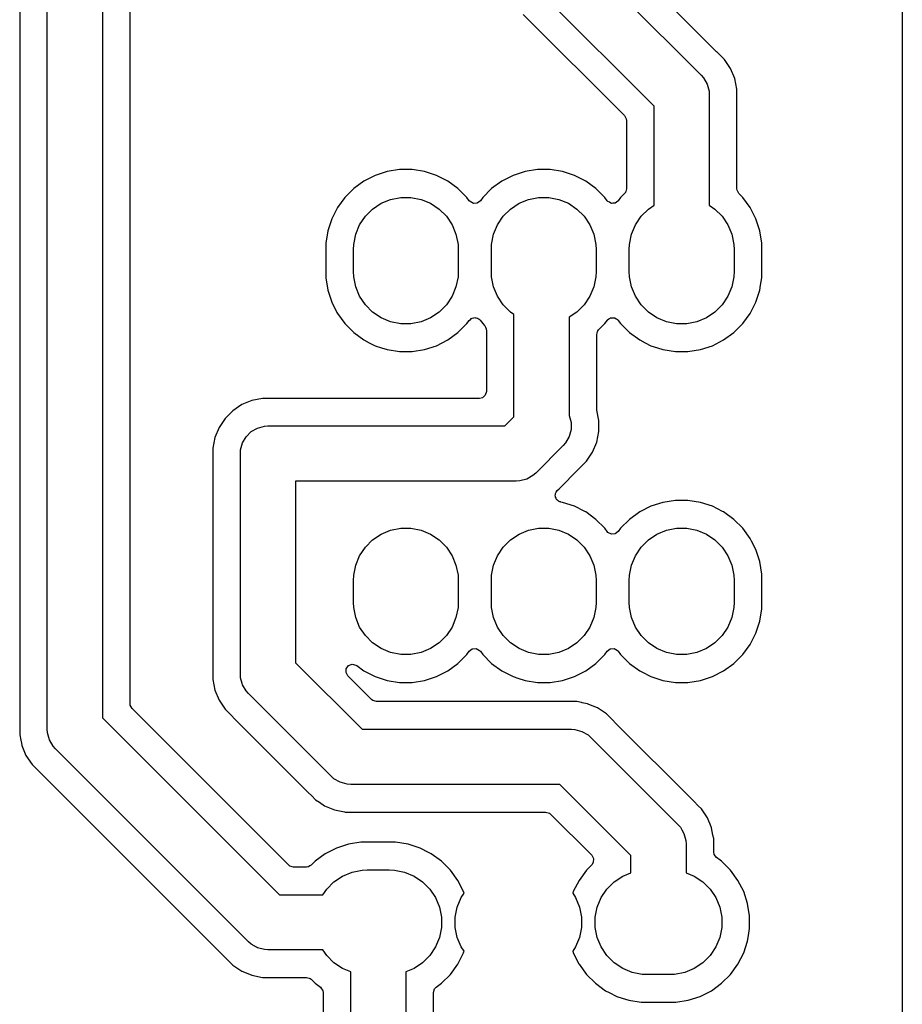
# Model space of a CAD drawing. Extents: x 76 to 132.5, y -132.9 to -75.9.
# Tile 5 of 8: x 116.5 to 132.5, y -116 to -98.1. Entities that reach past the tile are written whole.
import ezdxf

# ---------------------------------------------------------------- set-up
doc = ezdxf.new("R2010")
doc.units = 0
doc.layers.add('BLACK', color=7, linetype='CONTINUOUS')

msp = doc.modelspace()

# ---------------------------------------------------------------- linework, layer by layer
at = {"layer": 'BLACK', "linetype": 'CONTINUOUS'}
for p, q in [((132.5, -76.020244), (132.5, -132.772244)), ((118, -80), (118, -110.792893)), ((117, -111), (117, -80.207106)), ((116.4995, -80.465782), (116.4995, -111.098544)), ((118.5005, -110.098543), (118.5005, -81.681902)), ((129.134655, -98.713205), (126.788009, -96.366559)), ((126.360083, -96.646447), (128.853553, -99.139917)), ((128, -99.700576), (125.799424, -97.5)), ((125.628429, -98.036819), (127.463181, -99.871571)), ((129.134686, -98.713234), (129.134655, -98.713205)), ((129.277136, -98.855684), (129.134686, -98.713234)), ((129.277139, -98.855688), (129.277136, -98.855684)), ((129.386628, -99.019549), (129.277139, -98.855688)), ((129.386635, -99.019562), (129.386628, -99.019549)), ((129.462049, -99.20163), (129.386635, -99.019562)), ((128.853553, -99.139917), (128.896668, -99.18908)), ((128.896668, -99.18908), (128.896677, -99.189089)), ((128.896677, -99.189089), (128.96194, -99.302128)), ((129.462051, -99.201635), (129.462049, -99.20163)), ((129.462051, -99.201639), (129.462051, -99.201635)), ((129.462052, -99.20164), (129.462051, -99.201639)), ((129.5005, -99.394926), (129.462052, -99.20164)), ((128.96194, -99.302128), (128.995723, -99.428207)), ((128.995723, -99.428207), (128.995723, -99.428222)), ((128.995723, -99.428222), (129, -99.49347)), ((129.5005, -101.197822), (129.5005, -99.394926)), ((129, -99.49347), (129, -101.497035)), ((128, -101.497035), (128, -99.700576)), ((127.463181, -99.871571), (127.496666, -99.932894)), ((127.496666, -99.932894), (127.4995, -99.959252)), ((127.4995, -99.959252), (127.4995, -101.197822)), ((123.385838, -100.8495), (123.160339, -100.885215)), ((123.385843, -100.8495), (123.385838, -100.8495)), ((123.614157, -100.8495), (123.385843, -100.8495)), ((123.614162, -100.8495), (123.614157, -100.8495)), ((123.83966, -100.885215), (123.614162, -100.8495)), ((125.885838, -100.8495), (125.660339, -100.885215)), ((125.885843, -100.8495), (125.885838, -100.8495)), ((126.114157, -100.8495), (125.885843, -100.8495)), ((126.114162, -100.8495), (126.114157, -100.8495)), ((126.33966, -100.885215), (126.114162, -100.8495)), ((122.943196, -100.95577), (122.739771, -101.059421)), ((123.160339, -100.885215), (122.943196, -100.95577)), ((124.056803, -100.95577), (123.83966, -100.885215)), ((124.260228, -101.059421), (124.056803, -100.95577)), ((125.443196, -100.95577), (125.239771, -101.059421)), ((125.660339, -100.885215), (125.443196, -100.95577)), ((126.556803, -100.95577), (126.33966, -100.885215)), ((126.760228, -101.059421), (126.556803, -100.95577)), ((122.555061, -101.193622), (122.393622, -101.355061)), ((122.739771, -101.059421), (122.555061, -101.193622)), ((124.444937, -101.193621), (124.260228, -101.059421)), ((124.606379, -101.355063), (124.444937, -101.193621)), ((125.055061, -101.193622), (124.893623, -101.35506)), ((125.239771, -101.059421), (125.055061, -101.193622)), ((126.944937, -101.193621), (126.760228, -101.059421)), ((127.106379, -101.355063), (126.944937, -101.193621)), ((127.492004, -101.223348), (127.488139, -101.249673)), ((127.4995, -101.197822), (127.492004, -101.223348)), ((129.503334, -101.22418), (129.5005, -101.197822)), ((129.536819, -101.285503), (129.503334, -101.22418)), ((122.393622, -101.355061), (122.259421, -101.539771)), ((123.052173, -101.462175), (123.22423, -101.390907)), ((123.22423, -101.390907), (123.406884, -101.354575)), ((123.406884, -101.354575), (123.593116, -101.354575)), ((123.593116, -101.354575), (123.77577, -101.390907)), ((123.77577, -101.390907), (123.947827, -101.462175)), ((124.606383, -101.355069), (124.606379, -101.355063)), ((124.649683, -101.414664), (124.606383, -101.355069)), ((124.663579, -101.430701), (124.649683, -101.414664)), ((124.850317, -101.414664), (124.794987, -101.45733)), ((124.893616, -101.355069), (124.850317, -101.414664)), ((124.893623, -101.35506), (124.893616, -101.355069)), ((125.552173, -101.462175), (125.72423, -101.390907)), ((125.72423, -101.390907), (125.906884, -101.354575)), ((125.906884, -101.354575), (126.093116, -101.354575)), ((126.093116, -101.354575), (126.27577, -101.390907)), ((126.27577, -101.390907), (126.447827, -101.462175)), ((127.106383, -101.355069), (127.106379, -101.355063)), ((127.149683, -101.414664), (127.106383, -101.355069)), ((127.155383, -101.421243), (127.149683, -101.414664)), ((127.393621, -101.355063), (127.347083, -101.419115)), ((127.466186, -101.282497), (127.393621, -101.355063)), ((127.468968, -101.279307), (127.466186, -101.282497)), ((127.479815, -101.264861), (127.468968, -101.279307)), ((127.481458, -101.259263), (127.479815, -101.264861)), ((127.488139, -101.249673), (127.481458, -101.259263)), ((129.606379, -101.355063), (129.536819, -101.285503)), ((129.740579, -101.539772), (129.606379, -101.355063)), ((122.259421, -101.539771), (122.15577, -101.743196)), ((122.76564, -101.697326), (122.897326, -101.56564)), ((122.897326, -101.56564), (123.052173, -101.462175)), ((123.947827, -101.462175), (124.102674, -101.56564)), ((124.102674, -101.56564), (124.23436, -101.697326)), ((124.725373, -101.463308), (124.663579, -101.430701)), ((124.794987, -101.45733), (124.725373, -101.463308)), ((125.26564, -101.697326), (125.397326, -101.56564)), ((125.397326, -101.56564), (125.552173, -101.462175)), ((126.447827, -101.462175), (126.602674, -101.56564)), ((126.602674, -101.56564), (126.73436, -101.697326)), ((127.156043, -101.422698), (127.155383, -101.421243)), ((127.157411, -101.423583), (127.156043, -101.422698)), ((127.163579, -101.430701), (127.157411, -101.423583)), ((127.189808, -101.444541), (127.163579, -101.430701)), ((127.214707, -101.460649), (127.189808, -101.444541)), ((127.220366, -101.460666), (127.214707, -101.460649)), ((127.225373, -101.463308), (127.220366, -101.460666)), ((127.254922, -101.46077), (127.225373, -101.463308)), ((127.284576, -101.46086), (127.254922, -101.46077)), ((127.289346, -101.457814), (127.284576, -101.46086)), ((127.294987, -101.45733), (127.289346, -101.457814)), ((127.318469, -101.439222), (127.294987, -101.45733)), ((127.343468, -101.423263), (127.318469, -101.439222)), ((127.347083, -101.419115), (127.343468, -101.423263)), ((127.76564, -101.697326), (127.897326, -101.56564)), ((127.897326, -101.56564), (128, -101.497035)), ((129, -101.497035), (129.102674, -101.56564)), ((129.102674, -101.56564), (129.23436, -101.697326)), ((129.78955, -101.635884), (129.740579, -101.539772)), ((122.15577, -101.743196), (122.085215, -101.960339)), ((122.662175, -101.852173), (122.76564, -101.697326)), ((124.23436, -101.697326), (124.337825, -101.852173)), ((125.162175, -101.852173), (125.26564, -101.697326)), ((126.73436, -101.697326), (126.837825, -101.852173)), ((127.662175, -101.852173), (127.76564, -101.697326)), ((129.23436, -101.697326), (129.337825, -101.852173)), ((129.844229, -101.743196), (129.78955, -101.635884)), ((129.914784, -101.960339), (129.844229, -101.743196)), ((122.590907, -102.02423), (122.662175, -101.852173)), ((124.337825, -101.852173), (124.409093, -102.02423)), ((125.090907, -102.02423), (125.162175, -101.852173)), ((126.837825, -101.852173), (126.909093, -102.02423)), ((127.590907, -102.02423), (127.662175, -101.852173)), ((129.337825, -101.852173), (129.409093, -102.02423)), ((122.085215, -101.960339), (122.0495, -102.185837)), ((122.554575, -102.206884), (122.590907, -102.02423)), ((124.409093, -102.02423), (124.445425, -102.206884)), ((125.054575, -102.206884), (125.090907, -102.02423)), ((126.909093, -102.02423), (126.945425, -102.206884)), ((127.554575, -102.206884), (127.590907, -102.02423)), ((129.409093, -102.02423), (129.445425, -102.206884)), ((129.9505, -102.185837), (129.914784, -101.960339)), ((122.0495, -102.185837), (122.0495, -102.814162)), ((122.55, -102.3), (122.554575, -102.206884)), ((122.55, -102.7), (122.55, -102.3)), ((124.445425, -102.206884), (124.45, -102.3)), ((124.45, -102.3), (124.45, -102.7)), ((125.05, -102.3), (125.054575, -102.206884)), ((125.05, -102.7), (125.05, -102.3)), ((126.945425, -102.206884), (126.95, -102.3)), ((126.95, -102.3), (126.95, -102.7)), ((127.55, -102.3), (127.554575, -102.206884)), ((127.55, -102.7), (127.55, -102.3)), ((129.445425, -102.206884), (129.45, -102.3)), ((129.45, -102.3), (129.45, -102.7)), ((129.9505, -102.814162), (129.9505, -102.185837)), ((122.0495, -102.814162), (122.085215, -103.03966)), ((122.554575, -102.793116), (122.55, -102.7)), ((122.590907, -102.97577), (122.554575, -102.793116)), ((124.445425, -102.793116), (124.409093, -102.97577)), ((124.45, -102.7), (124.445425, -102.793116)), ((125.054575, -102.793116), (125.05, -102.7)), ((125.090907, -102.97577), (125.054575, -102.793116)), ((126.945425, -102.793116), (126.909093, -102.97577)), ((126.95, -102.7), (126.945425, -102.793116)), ((127.554575, -102.793116), (127.55, -102.7)), ((127.590907, -102.97577), (127.554575, -102.793116)), ((129.445425, -102.793116), (129.409093, -102.97577)), ((129.45, -102.7), (129.445425, -102.793116)), ((129.929035, -102.949682), (129.9505, -102.814162)), ((122.662175, -103.147827), (122.590907, -102.97577)), ((124.409093, -102.97577), (124.337825, -103.147827)), ((125.162175, -103.147827), (125.090907, -102.97577)), ((126.909093, -102.97577), (126.837825, -103.147827)), ((127.662175, -103.147827), (127.590907, -102.97577)), ((129.409093, -102.97577), (129.337825, -103.147827)), ((129.914784, -103.03966), (129.929035, -102.949682)), ((122.085215, -103.03966), (122.15577, -103.256803)), ((122.76564, -103.302674), (122.662175, -103.147827)), ((124.337825, -103.147827), (124.23436, -103.302674)), ((125.26564, -103.302674), (125.162175, -103.147827)), ((126.837825, -103.147827), (126.73436, -103.302674)), ((127.76564, -103.302674), (127.662175, -103.147827)), ((129.337825, -103.147827), (129.23436, -103.302674)), ((129.844231, -103.256799), (129.914784, -103.03966)), ((122.15577, -103.256803), (122.248998, -103.439771)), ((122.897326, -103.43436), (122.76564, -103.302674)), ((124.23436, -103.302674), (124.102674, -103.43436)), ((125.397326, -103.43436), (125.26564, -103.302674)), ((126.73436, -103.302674), (126.602674, -103.43436)), ((127.897326, -103.43436), (127.76564, -103.302674)), ((129.23436, -103.302674), (129.102674, -103.43436)), ((129.740579, -103.460228), (129.844231, -103.256799)), ((122.248998, -103.439771), (122.259421, -103.460228)), ((122.259421, -103.460228), (122.393621, -103.644937)), ((123.052173, -103.537825), (122.897326, -103.43436)), ((123.22423, -103.609093), (123.052173, -103.537825)), ((123.947827, -103.537825), (123.77577, -103.609093)), ((124.102674, -103.43436), (123.947827, -103.537825)), ((124.669118, -103.570347), (124.685665, -103.552216)), ((124.685665, -103.552216), (124.696299, -103.549388)), ((124.696299, -103.549388), (124.705012, -103.54267)), ((124.705012, -103.54267), (124.729465, -103.540569)), ((124.729465, -103.540569), (124.753188, -103.534262)), ((124.753188, -103.534262), (124.763662, -103.537632)), ((124.763662, -103.537632), (124.774626, -103.536691)), ((124.774626, -103.536691), (124.796335, -103.548146)), ((124.796335, -103.548146), (124.819699, -103.555664)), ((124.819699, -103.555664), (124.830595, -103.566223)), ((125.46, -103.476237), (125.397326, -103.43436)), ((125.46, -105.332893), (125.46, -103.476237)), ((126.602674, -103.43436), (126.46, -103.529691)), ((126.46, -103.529691), (126.46, -105.305297)), ((127.182265, -103.560209), (127.205012, -103.54267)), ((127.205012, -103.54267), (127.211632, -103.542101)), ((127.211632, -103.542101), (127.217288, -103.538614)), ((127.217288, -103.538614), (127.246008, -103.539148)), ((127.246008, -103.539148), (127.274626, -103.536691)), ((127.274626, -103.536691), (127.280501, -103.539791)), ((127.280501, -103.539791), (127.287146, -103.539915)), ((127.287146, -103.539915), (127.31102, -103.555894)), ((127.31102, -103.555894), (127.336421, -103.569297)), ((128.052173, -103.537825), (127.897326, -103.43436)), ((128.22423, -103.609093), (128.052173, -103.537825)), ((128.947827, -103.537825), (128.77577, -103.609093)), ((129.102674, -103.43436), (128.947827, -103.537825)), ((129.606379, -103.644937), (129.740579, -103.460228)), ((122.393621, -103.644937), (122.555063, -103.806379)), ((123.406884, -103.645425), (123.22423, -103.609093)), ((123.593116, -103.645425), (123.406884, -103.645425)), ((123.77577, -103.609093), (123.593116, -103.645425)), ((124.444937, -103.806379), (124.606379, -103.644937)), ((124.606379, -103.644937), (124.649683, -103.585333)), ((124.649683, -103.585333), (124.669118, -103.570347)), ((124.830595, -103.566223), (124.836421, -103.569297)), ((124.836421, -103.569297), (124.84577, -103.579455)), ((124.84577, -103.579455), (124.848129, -103.582324)), ((124.848129, -103.582324), (124.893621, -103.644937)), ((124.893621, -103.644937), (124.927443, -103.678759)), ((124.927443, -103.678759), (124.93127, -103.683412)), ((124.93127, -103.683412), (124.942695, -103.710234)), ((124.942695, -103.710234), (124.956666, -103.73582)), ((124.956666, -103.73582), (124.957703, -103.745468)), ((126.994494, -103.756821), (127.106379, -103.644937)), ((127.106379, -103.644937), (127.153491, -103.580093)), ((127.153491, -103.580093), (127.157816, -103.575286)), ((127.157816, -103.575286), (127.182265, -103.560209)), ((127.336421, -103.569297), (127.343844, -103.577863)), ((127.343844, -103.577863), (127.34521, -103.578778)), ((127.34521, -103.578778), (127.345786, -103.580105)), ((127.345786, -103.580105), (127.350313, -103.585329)), ((127.350313, -103.585329), (127.393621, -103.644937)), ((127.393621, -103.644937), (127.555063, -103.806379)), ((128.406884, -103.645425), (128.22423, -103.609093)), ((128.593116, -103.645425), (128.406884, -103.645425)), ((128.77577, -103.609093), (128.593116, -103.645425)), ((129.444937, -103.806379), (129.606379, -103.644937)), ((122.555063, -103.806379), (122.739772, -103.940579)), ((124.260228, -103.940579), (124.444937, -103.806379)), ((124.957703, -103.745468), (124.958651, -103.747693)), ((124.958651, -103.747693), (124.958216, -103.750244)), ((124.958216, -103.750244), (124.9595, -103.762178)), ((124.9595, -103.762178), (124.9595, -104.8755)), ((126.9605, -103.842178), (126.968258, -103.815755)), ((126.9605, -105.188149), (126.9605, -103.842178)), ((126.968258, -103.815755), (126.972685, -103.788574)), ((126.972685, -103.788574), (126.978757, -103.779999)), ((126.978757, -103.779999), (126.980185, -103.775139)), ((126.980185, -103.775139), (126.992316, -103.759243)), ((126.992316, -103.759243), (126.994494, -103.756821)), ((127.555063, -103.806379), (127.739772, -103.940579)), ((129.260228, -103.940579), (129.444937, -103.806379)), ((122.739772, -103.940579), (122.835884, -103.98955)), ((122.835884, -103.98955), (122.943196, -104.044229)), ((122.943196, -104.044229), (122.943198, -104.044229)), ((122.943198, -104.044229), (122.943201, -104.044231)), ((122.943201, -104.044231), (123.059592, -104.082049)), ((123.059592, -104.082049), (123.160339, -104.114784)), ((123.83966, -104.114784), (124.056799, -104.044231)), ((124.056799, -104.044231), (124.260228, -103.940579)), ((127.739772, -103.940579), (127.835884, -103.98955)), ((127.835884, -103.98955), (127.943196, -104.044229)), ((127.943196, -104.044229), (127.943198, -104.044229)), ((127.943198, -104.044229), (127.943201, -104.044231)), ((127.943201, -104.044231), (128.059592, -104.082049)), ((128.059592, -104.082049), (128.160339, -104.114784)), ((128.83966, -104.114784), (129.056799, -104.044231)), ((129.056799, -104.044231), (129.260228, -103.940579)), ((123.160339, -104.114784), (123.385838, -104.1505)), ((123.385838, -104.1505), (123.385843, -104.1505)), ((123.385843, -104.1505), (123.614162, -104.1505)), ((123.614162, -104.1505), (123.83966, -104.114784)), ((128.160339, -104.114784), (128.385838, -104.1505)), ((128.385838, -104.1505), (128.385843, -104.1505)), ((128.385843, -104.1505), (128.614162, -104.1505)), ((128.614162, -104.1505), (128.83966, -104.114784)), ((124.939815, -104.942539), (124.887011, -104.988294)), ((124.9595, -104.8755), (124.939815, -104.942539)), ((120.526079, -105.113371), (120.362218, -105.22286)), ((120.526092, -105.113364), (120.526079, -105.113371)), ((120.70816, -105.03795), (120.526092, -105.113364)), ((120.70817, -105.037947), (120.70816, -105.03795)), ((120.901457, -104.9995), (120.70817, -105.037947)), ((124.8355, -104.9995), (120.901457, -104.9995)), ((124.887011, -104.988294), (124.8355, -104.9995)), ((120.362214, -105.222863), (120.222863, -105.362214)), ((120.362218, -105.22286), (120.362214, -105.222863)), ((125.292894, -105.5), (125.46, -105.332893)), ((126.46, -105.305297), (126.46194, -105.308658)), ((126.46194, -105.308658), (126.46194, -105.308659)), ((126.46194, -105.308659), (126.495723, -105.434737)), ((126.962883, -105.21234), (126.9605, -105.188149)), ((127.0005, -105.401455), (126.962883, -105.21234)), ((120.22286, -105.362218), (120.113371, -105.526079)), ((120.222863, -105.362214), (120.22286, -105.362218)), ((120.808658, -105.53806), (120.934737, -105.504278)), ((120.934737, -105.504278), (121, -105.5)), ((121, -105.5), (125.292894, -105.5)), ((126.495723, -105.434737), (126.495723, -105.565263)), ((127.000501, -105.401457), (127.0005, -105.401455)), ((127.000501, -105.40146), (127.000501, -105.401457)), ((127.000501, -105.598541), (127.000501, -105.40146)), ((120.113364, -105.526092), (120.03795, -105.70816)), ((120.113371, -105.526079), (120.113364, -105.526092)), ((120.53806, -105.808658), (120.603323, -105.695619)), ((120.603323, -105.695619), (120.695619, -105.603323)), ((120.695619, -105.603323), (120.808658, -105.53806)), ((126.46194, -105.691342), (126.396677, -105.804381)), ((126.495723, -105.565263), (126.46194, -105.691342)), ((126.962052, -105.791836), (127.000501, -105.598541)), ((120.037947, -105.70817), (119.9995, -105.901456)), ((120.03795, -105.70816), (120.037947, -105.70817)), ((120.504278, -105.934737), (120.53806, -105.808658)), ((126.353554, -105.853553), (125.853553, -106.353553)), ((126.396661, -105.804396), (126.353554, -105.853553)), ((126.396677, -105.804381), (126.396661, -105.804396)), ((126.886632, -105.973915), (126.962052, -105.791836)), ((119.9995, -105.901456), (119.9995, -105.901459)), ((119.9995, -105.901459), (119.9995, -110.098541)), ((120.5, -106), (120.504278, -105.934737)), ((120.5, -110), (120.5, -106)), ((126.77714, -106.137782), (126.886632, -105.973915)), ((126.637782, -106.27714), (126.77714, -106.137782)), ((125.804381, -106.396677), (125.691342, -106.46194)), ((125.804396, -106.396661), (125.804381, -106.396677)), ((125.853553, -106.353553), (125.804396, -106.396661)), ((126.277141, -106.637778), (126.631933, -106.282986)), ((126.631933, -106.282986), (126.631942, -106.282978)), ((126.631942, -106.282978), (126.637777, -106.277142)), ((126.637777, -106.277142), (126.637782, -106.27714)), ((125.5, -106.5), (121.5, -106.5)), ((121.5, -106.5), (121.5, -109.792893)), ((125.565248, -106.495723), (125.5, -106.5)), ((125.565263, -106.495723), (125.565248, -106.495723)), ((125.691342, -106.46194), (125.565263, -106.495723)), ((126.208165, -106.767282), (126.213054, -106.744802)), ((126.212564, -106.779077), (126.208165, -106.767282)), ((126.213054, -106.744802), (126.213383, -106.721801)), ((126.213383, -106.721801), (126.220694, -106.709675)), ((126.220694, -106.709675), (126.223015, -106.699009)), ((126.223015, -106.699009), (126.244162, -106.670759)), ((126.244162, -106.670759), (126.277139, -106.637782)), ((126.277139, -106.637782), (126.277141, -106.637778)), ((126.212385, -106.791664), (126.212564, -106.779077)), ((126.224544, -106.811192), (126.212385, -106.791664)), ((126.232584, -106.832746), (126.224544, -106.811192)), ((126.242661, -106.840289), (126.232584, -106.832746)), ((126.249315, -106.850976), (126.242661, -106.840289)), ((126.270101, -106.86083), (126.249315, -106.850976)), ((126.288518, -106.874616), (126.270101, -106.86083)), ((126.301075, -106.875513), (126.288518, -106.874616)), ((126.31245, -106.880906), (126.301075, -106.875513)), ((126.339661, -106.885216), (126.31245, -106.880906)), ((126.556803, -106.95577), (126.339661, -106.885216)), ((128.160339, -106.885215), (127.943196, -106.95577)), ((128.385838, -106.8495), (128.160339, -106.885215)), ((128.385843, -106.8495), (128.385838, -106.8495)), ((128.614157, -106.8495), (128.385843, -106.8495)), ((128.614162, -106.8495), (128.614157, -106.8495)), ((128.83966, -106.885215), (128.614162, -106.8495)), ((129.056803, -106.95577), (128.83966, -106.885215)), ((126.742111, -107.05019), (126.556803, -106.95577)), ((126.760228, -107.059421), (126.742111, -107.05019)), ((126.944937, -107.193621), (126.760228, -107.059421)), ((127.739771, -107.059421), (127.555061, -107.193622)), ((127.943196, -106.95577), (127.739771, -107.059421)), ((129.242111, -107.05019), (129.056803, -106.95577)), ((129.260228, -107.059421), (129.242111, -107.05019)), ((129.444937, -107.193621), (129.260228, -107.059421)), ((127.106379, -107.355063), (126.944937, -107.193621)), ((127.555061, -107.193622), (127.393623, -107.35506)), ((129.606379, -107.355063), (129.444937, -107.193621)), ((122.897326, -107.56564), (123.052173, -107.462175)), ((123.052173, -107.462175), (123.22423, -107.390907)), ((123.22423, -107.390907), (123.406884, -107.354575)), ((123.406884, -107.354575), (123.593116, -107.354575)), ((123.593116, -107.354575), (123.77577, -107.390907)), ((123.77577, -107.390907), (123.947827, -107.462175)), ((123.947827, -107.462175), (124.102674, -107.56564)), ((125.397326, -107.56564), (125.552173, -107.462175)), ((125.552173, -107.462175), (125.72423, -107.390907)), ((125.72423, -107.390907), (125.906884, -107.354575)), ((125.906884, -107.354575), (126.093116, -107.354575)), ((126.093116, -107.354575), (126.27577, -107.390907)), ((126.27577, -107.390907), (126.447827, -107.462175)), ((126.447827, -107.462175), (126.602674, -107.56564)), ((127.106383, -107.355069), (127.106379, -107.355063)), ((127.149683, -107.414664), (127.106383, -107.355069)), ((127.163579, -107.430701), (127.149683, -107.414664)), ((127.225373, -107.463308), (127.163579, -107.430701)), ((127.294987, -107.45733), (127.225373, -107.463308)), ((127.350317, -107.414664), (127.294987, -107.45733)), ((127.393616, -107.355069), (127.350317, -107.414664)), ((127.393623, -107.35506), (127.393616, -107.355069)), ((127.897326, -107.56564), (128.052173, -107.462175)), ((128.052173, -107.462175), (128.22423, -107.390907)), ((128.22423, -107.390907), (128.406884, -107.354575)), ((128.406884, -107.354575), (128.593116, -107.354575)), ((128.593116, -107.354575), (128.77577, -107.390907)), ((128.77577, -107.390907), (128.947827, -107.462175)), ((128.947827, -107.462175), (129.102674, -107.56564)), ((129.740579, -107.539772), (129.606379, -107.355063)), ((122.76564, -107.697326), (122.897326, -107.56564)), ((124.102674, -107.56564), (124.23436, -107.697326)), ((125.26564, -107.697326), (125.397326, -107.56564)), ((126.602674, -107.56564), (126.73436, -107.697326)), ((127.76564, -107.697326), (127.897326, -107.56564)), ((129.102674, -107.56564), (129.23436, -107.697326)), ((129.765015, -107.58773), (129.740579, -107.539772)), ((129.844229, -107.743196), (129.765015, -107.58773)), ((122.662175, -107.852173), (122.76564, -107.697326)), ((124.23436, -107.697326), (124.337825, -107.852173)), ((125.162175, -107.852173), (125.26564, -107.697326)), ((126.73436, -107.697326), (126.837825, -107.852173)), ((127.662175, -107.852173), (127.76564, -107.697326)), ((129.23436, -107.697326), (129.337825, -107.852173)), ((129.914784, -107.960339), (129.844229, -107.743196)), ((122.590907, -108.02423), (122.662175, -107.852173)), ((124.337825, -107.852173), (124.409093, -108.02423)), ((125.090907, -108.02423), (125.162175, -107.852173)), ((126.837825, -107.852173), (126.909093, -108.02423)), ((127.590907, -108.02423), (127.662175, -107.852173)), ((129.337825, -107.852173), (129.409093, -108.02423)), ((129.9505, -108.185837), (129.914784, -107.960339)), ((122.554575, -108.206884), (122.590907, -108.02423)), ((124.409093, -108.02423), (124.445425, -108.206884)), ((125.054575, -108.206884), (125.090907, -108.02423)), ((126.909093, -108.02423), (126.945425, -108.206884)), ((127.554575, -108.206884), (127.590907, -108.02423)), ((129.409093, -108.02423), (129.445425, -108.206884)), ((129.9505, -108.814162), (129.9505, -108.185837)), ((122.55, -108.3), (122.554575, -108.206884)), ((122.55, -108.7), (122.55, -108.3)), ((124.445425, -108.206884), (124.45, -108.3)), ((124.45, -108.3), (124.45, -108.7)), ((125.05, -108.3), (125.054575, -108.206884)), ((125.05, -108.7), (125.05, -108.3)), ((126.945425, -108.206884), (126.95, -108.3)), ((126.95, -108.3), (126.95, -108.7)), ((127.55, -108.3), (127.554575, -108.206884)), ((127.55, -108.7), (127.55, -108.3)), ((129.445425, -108.206884), (129.45, -108.3)), ((129.45, -108.3), (129.45, -108.7)), ((122.554575, -108.793116), (122.55, -108.7)), ((124.45, -108.7), (124.445425, -108.793116)), ((125.054575, -108.793116), (125.05, -108.7)), ((126.95, -108.7), (126.945425, -108.793116)), ((127.554575, -108.793116), (127.55, -108.7)), ((129.45, -108.7), (129.445425, -108.793116)), ((122.590907, -108.97577), (122.554575, -108.793116)), ((124.445425, -108.793116), (124.409093, -108.97577)), ((125.090907, -108.97577), (125.054575, -108.793116)), ((126.945425, -108.793116), (126.909093, -108.97577)), ((127.590907, -108.97577), (127.554575, -108.793116)), ((129.445425, -108.793116), (129.409093, -108.97577)), ((129.914784, -109.03966), (129.9505, -108.814162)), ((122.662175, -109.147827), (122.590907, -108.97577)), ((124.409093, -108.97577), (124.337825, -109.147827)), ((125.162175, -109.147827), (125.090907, -108.97577)), ((126.909093, -108.97577), (126.837825, -109.147827)), ((127.662175, -109.147827), (127.590907, -108.97577)), ((129.409093, -108.97577), (129.337825, -109.147827)), ((129.844231, -109.256799), (129.914784, -109.03966)), ((122.76564, -109.302674), (122.662175, -109.147827)), ((124.337825, -109.147827), (124.23436, -109.302674)), ((125.26564, -109.302674), (125.162175, -109.147827)), ((126.837825, -109.147827), (126.73436, -109.302674)), ((127.76564, -109.302674), (127.662175, -109.147827)), ((129.337825, -109.147827), (129.23436, -109.302674)), ((129.740579, -109.460228), (129.844231, -109.256799)), ((122.897326, -109.43436), (122.76564, -109.302674)), ((123.052173, -109.537825), (122.897326, -109.43436)), ((124.102674, -109.43436), (123.947827, -109.537825)), ((124.23436, -109.302674), (124.102674, -109.43436)), ((125.397326, -109.43436), (125.26564, -109.302674)), ((125.552173, -109.537825), (125.397326, -109.43436)), ((126.602674, -109.43436), (126.447827, -109.537825)), ((126.73436, -109.302674), (126.602674, -109.43436)), ((127.897326, -109.43436), (127.76564, -109.302674)), ((128.052173, -109.537825), (127.897326, -109.43436)), ((129.102674, -109.43436), (128.947827, -109.537825)), ((129.23436, -109.302674), (129.102674, -109.43436)), ((123.22423, -109.609093), (123.052173, -109.537825)), ((123.406884, -109.645425), (123.22423, -109.609093)), ((123.77577, -109.609093), (123.593116, -109.645425)), ((123.947827, -109.537825), (123.77577, -109.609093)), ((124.606379, -109.644937), (124.649683, -109.585333)), ((124.649683, -109.585333), (124.705012, -109.54267)), ((124.705012, -109.54267), (124.774626, -109.536691)), ((124.774626, -109.536691), (124.836421, -109.569297)), ((124.836421, -109.569297), (124.850313, -109.585329)), ((124.850313, -109.585329), (124.893621, -109.644937)), ((125.72423, -109.609093), (125.552173, -109.537825)), ((125.906884, -109.645425), (125.72423, -109.609093)), ((126.27577, -109.609093), (126.093116, -109.645425)), ((126.447827, -109.537825), (126.27577, -109.609093)), ((127.106379, -109.644937), (127.149683, -109.585333)), ((127.149683, -109.585333), (127.205012, -109.54267)), ((127.205012, -109.54267), (127.274626, -109.536691)), ((127.274626, -109.536691), (127.336421, -109.569297)), ((127.336421, -109.569297), (127.350313, -109.585329)), ((127.350313, -109.585329), (127.393621, -109.644937)), ((128.22423, -109.609093), (128.052173, -109.537825)), ((128.406884, -109.645425), (128.22423, -109.609093)), ((128.77577, -109.609093), (128.593116, -109.645425)), ((128.947827, -109.537825), (128.77577, -109.609093)), ((129.606379, -109.644937), (129.740579, -109.460228)), ((121.5, -109.792893), (122.707107, -111)), ((123.593116, -109.645425), (123.406884, -109.645425)), ((124.260228, -109.940579), (124.444937, -109.806379)), ((124.444937, -109.806379), (124.606379, -109.644937)), ((124.893621, -109.644937), (125.055063, -109.806379)), ((125.055063, -109.806379), (125.239772, -109.940579)), ((126.093116, -109.645425), (125.906884, -109.645425)), ((126.760228, -109.940579), (126.944937, -109.806379)), ((126.944937, -109.806379), (127.106379, -109.644937)), ((127.393621, -109.644937), (127.555063, -109.806379)), ((127.555063, -109.806379), (127.739772, -109.940579)), ((128.593116, -109.645425), (128.406884, -109.645425)), ((129.260228, -109.940579), (129.444937, -109.806379)), ((129.444937, -109.806379), (129.606379, -109.644937)), ((122.415143, -109.972384), (122.420127, -109.902692)), ((122.448628, -110.033707), (122.415143, -109.972384)), ((122.420127, -109.902692), (122.461999, -109.846759)), ((122.461999, -109.846759), (122.527463, -109.822342)), ((122.527463, -109.822342), (122.595736, -109.837194)), ((122.595736, -109.837194), (122.609189, -109.845704)), ((122.609189, -109.845704), (122.739772, -109.940579)), ((122.739772, -109.940579), (122.776907, -109.9595)), ((122.776907, -109.9595), (122.943196, -110.044229)), ((124.056799, -110.044231), (124.260228, -109.940579)), ((125.239772, -109.940579), (125.276907, -109.9595)), ((125.276907, -109.9595), (125.443196, -110.044229)), ((126.556799, -110.044231), (126.760228, -109.940579)), ((127.739772, -109.940579), (127.776907, -109.9595)), ((127.776907, -109.9595), (127.943196, -110.044229)), ((129.056799, -110.044231), (129.260228, -109.940579)), ((118.5005, -110.534217), (118.5005, -110.098543)), ((119.9995, -110.098543), (119.999499, -110.098543)), ((119.999499, -110.098543), (120.037947, -110.291829)), ((119.9995, -110.098541), (119.9995, -110.098543)), ((120.504277, -110.065247), (120.5, -110)), ((120.504277, -110.065263), (120.504277, -110.065247)), ((120.533148, -110.17301), (120.504277, -110.065263)), ((122.878102, -110.463181), (122.448628, -110.033707)), ((122.943196, -110.044229), (122.943198, -110.044229)), ((122.943198, -110.044229), (122.943201, -110.044231)), ((122.943201, -110.044231), (123.032875, -110.073368)), ((123.032875, -110.073368), (123.160339, -110.114784)), ((123.160339, -110.114784), (123.385838, -110.1505)), ((123.385838, -110.1505), (123.385843, -110.1505)), ((123.385843, -110.1505), (123.614162, -110.1505)), ((123.614162, -110.1505), (123.83966, -110.114784)), ((123.83966, -110.114784), (124.056799, -110.044231)), ((125.443196, -110.044229), (125.443198, -110.044229)), ((125.443198, -110.044229), (125.443201, -110.044231)), ((125.443201, -110.044231), (125.532875, -110.073368)), ((125.532875, -110.073368), (125.660339, -110.114784)), ((125.660339, -110.114784), (125.885838, -110.1505)), ((125.885838, -110.1505), (125.885843, -110.1505)), ((125.885843, -110.1505), (126.114162, -110.1505)), ((126.114162, -110.1505), (126.33966, -110.114784)), ((126.33966, -110.114784), (126.556799, -110.044231)), ((127.943196, -110.044229), (127.943198, -110.044229)), ((127.943198, -110.044229), (127.943201, -110.044231)), ((127.943201, -110.044231), (128.032875, -110.073368)), ((128.032875, -110.073368), (128.160339, -110.114784)), ((128.160339, -110.114784), (128.385838, -110.1505)), ((128.385838, -110.1505), (128.385843, -110.1505)), ((128.385843, -110.1505), (128.614162, -110.1505)), ((128.614162, -110.1505), (128.83966, -110.114784)), ((128.83966, -110.114784), (129.056799, -110.044231)), ((120.037947, -110.291829), (120.03795, -110.291839)), ((120.03795, -110.291839), (120.113364, -110.473907)), ((120.53806, -110.191342), (120.533148, -110.17301)), ((120.603323, -110.304381), (120.53806, -110.191342)), ((120.603338, -110.304396), (120.603323, -110.304381)), ((120.646447, -110.353553), (120.603338, -110.304396)), ((120.113364, -110.473907), (120.113371, -110.47392)), ((120.113371, -110.47392), (120.222859, -110.63778)), ((122.146446, -111.853553), (120.646447, -110.353553)), ((122.898744, -110.479815), (122.878102, -110.463181)), ((122.965783, -110.4995), (122.898744, -110.479815)), ((126.598541, -110.4995), (122.965783, -110.4995)), ((126.598544, -110.4995), (126.598541, -110.4995)), ((126.682218, -110.516144), (126.598544, -110.4995)), ((126.695188, -110.518724), (126.682218, -110.516144)), ((126.791836, -110.537949), (126.695188, -110.518724)), ((118.503334, -110.560575), (118.5005, -110.534217)), ((118.536819, -110.621898), (118.503334, -110.560575)), ((121.378102, -113.463181), (118.536819, -110.621898)), ((120.222859, -110.63778), (120.22286, -110.637781)), ((120.22286, -110.637781), (120.222861, -110.637782)), ((120.222861, -110.637782), (120.362218, -110.777139)), ((126.807692, -110.544517), (126.791836, -110.537949)), ((126.816602, -110.548208), (126.807692, -110.544517)), ((126.816607, -110.548209), (126.816602, -110.548208)), ((126.973907, -110.613364), (126.816607, -110.548209)), ((126.97392, -110.613371), (126.973907, -110.613364)), ((127.13778, -110.722859), (126.97392, -110.613371)), ((118, -110.792893), (121.207107, -114)), ((120.362218, -110.777139), (120.362219, -110.777139)), ((120.362219, -110.777139), (120.369286, -110.784206)), ((120.369286, -110.784206), (120.369285, -110.784206)), ((120.369285, -110.784206), (120.369288, -110.784208)), ((120.369288, -110.784208), (121.72286, -112.137781)), ((127.137781, -110.72286), (127.13778, -110.722859)), ((127.137782, -110.722861), (127.137781, -110.72286)), ((127.277139, -110.862218), (127.137782, -110.722861)), ((127.277139, -110.862219), (127.277139, -110.862218)), ((127.284206, -110.869286), (127.277139, -110.862219)), ((127.284208, -110.869288), (127.284206, -110.869285)), ((127.284206, -110.869285), (127.284206, -110.869286)), ((128.717781, -112.30286), (127.284208, -110.869288)), ((117.004277, -111.065247), (117, -111)), ((122.707107, -111), (126.5, -111)), ((126.5, -111), (126.565248, -111.004277)), ((126.565248, -111.004277), (126.565263, -111.004277)), ((126.565263, -111.004277), (126.691342, -111.03806)), ((126.691342, -111.03806), (126.804381, -111.103323)), ((116.4995, -111.098544), (116.518724, -111.195188)), ((116.518724, -111.195188), (116.529992, -111.251836)), ((117.004277, -111.065263), (117.004277, -111.065247)), ((117.027342, -111.151342), (117.004277, -111.065263)), ((117.03806, -111.191342), (117.027342, -111.151342)), ((117.103323, -111.304381), (117.03806, -111.191342)), ((126.804381, -111.103323), (126.804396, -111.103338)), ((126.804396, -111.103338), (126.853553, -111.146447)), ((126.853553, -111.146447), (128.433553, -112.726446)), ((116.529992, -111.251836), (116.537947, -111.291829)), ((116.537947, -111.291829), (116.537949, -111.291837)), ((116.537949, -111.291837), (116.613364, -111.473907)), ((117.103338, -111.304396), (117.103323, -111.304381)), ((117.146447, -111.353553), (117.103338, -111.304396)), ((120.646446, -114.853553), (117.146447, -111.353553)), ((116.613364, -111.473907), (116.613371, -111.47392)), ((116.613371, -111.47392), (116.722859, -111.63778)), ((116.722859, -111.63778), (116.72286, -111.637781)), ((116.72286, -111.637781), (116.722861, -111.637782)), ((116.722861, -111.637782), (116.862218, -111.777139)), ((116.862218, -111.777139), (116.862219, -111.777139)), ((116.862219, -111.777139), (116.869286, -111.784206)), ((116.869286, -111.784206), (116.869285, -111.784206)), ((116.869285, -111.784206), (116.869288, -111.784208)), ((116.869288, -111.784208), (120.22286, -115.137781)), ((122.19561, -111.896668), (122.146446, -111.853553)), ((122.195619, -111.896677), (122.19561, -111.896668)), ((122.308658, -111.96194), (122.195619, -111.896677)), ((122.434737, -111.995723), (122.308658, -111.96194)), ((122.434752, -111.995723), (122.434737, -111.995723)), ((122.5, -112), (122.434752, -111.995723)), ((126.292894, -112), (122.5, -112)), ((127.58, -113.287106), (126.292894, -112)), ((121.72286, -112.137781), (121.722861, -112.137782)), ((121.722861, -112.137782), (121.793633, -112.208554)), ((121.793633, -112.208554), (121.862219, -112.27714)), ((121.862219, -112.27714), (121.933175, -112.324551)), ((128.717782, -112.302861), (128.717781, -112.30286)), ((128.801549, -112.386628), (128.717782, -112.302861)), ((121.933175, -112.324551), (122.026086, -112.386632)), ((122.026086, -112.386632), (122.114824, -112.423388)), ((122.114824, -112.423388), (122.208164, -112.462051)), ((122.208164, -112.462051), (122.386498, -112.497524)), ((128.85714, -112.442219), (128.801549, -112.386628)), ((128.966628, -112.606079), (128.85714, -112.442219)), ((122.386498, -112.497524), (122.401454, -112.500499)), ((122.401454, -112.500499), (122.401457, -112.5005)), ((122.401457, -112.5005), (122.401459, -112.5005)), ((122.401459, -112.5005), (126.034218, -112.5005)), ((126.034218, -112.5005), (126.101257, -112.520185)), ((126.101257, -112.520185), (126.121899, -112.536819)), ((126.121899, -112.536819), (126.8692, -113.284121)), ((128.966635, -112.606092), (128.966628, -112.606079)), ((128.990786, -112.664398), (128.966635, -112.606092)), ((129.015002, -112.722861), (128.990786, -112.664398)), ((128.433553, -112.726446), (128.476668, -112.77561)), ((128.476668, -112.77561), (128.476677, -112.775619)), ((128.476677, -112.775619), (128.503409, -112.821921)), ((128.503409, -112.821921), (128.54194, -112.888658)), ((129.042051, -112.788164), (129.015002, -112.722861)), ((129.06778, -112.91751), (129.042051, -112.788164)), ((128.54194, -112.888658), (128.575723, -113.014737)), ((128.575723, -113.014737), (128.575723, -113.014752)), ((128.575723, -113.014752), (128.58, -113.08)), ((129.080499, -112.981457), (129.06778, -112.91751)), ((129.0805, -112.981458), (129.080499, -112.981457)), ((129.0805, -113.225499), (129.0805, -112.981458)), ((122.243196, -113.15577), (122.039771, -113.259421)), ((122.460339, -113.085215), (122.243196, -113.15577)), ((122.685838, -113.0495), (122.460339, -113.085215)), ((122.685843, -113.0495), (122.685838, -113.0495)), ((123.314157, -113.0495), (122.685843, -113.0495)), ((123.314162, -113.0495), (123.314157, -113.0495)), ((123.53966, -113.085215), (123.314162, -113.0495)), ((123.756803, -113.15577), (123.53966, -113.085215)), ((123.911565, -113.234626), (123.756803, -113.15577)), ((128.58, -113.08), (128.58, -113.600943)), ((122.039771, -113.259421), (121.855061, -113.393622)), ((123.960228, -113.259421), (123.911565, -113.234626)), ((124.144937, -113.393621), (123.960228, -113.259421)), ((126.8692, -113.284121), (126.902685, -113.345444)), ((126.902685, -113.345444), (126.897701, -113.415136)), ((127.58, -113.600943), (127.58, -113.287106)), ((129.088948, -113.270486), (129.0805, -113.225499)), ((129.131614, -113.325816), (129.088948, -113.270486)), ((129.199663, -113.375258), (129.131614, -113.325816)), ((129.224937, -113.393621), (129.199663, -113.375258)), ((121.398744, -113.479815), (121.378102, -113.463181)), ((121.465783, -113.4995), (121.398744, -113.479815)), ((121.697822, -113.4995), (121.465783, -113.4995)), ((121.72418, -113.496666), (121.697822, -113.4995)), ((121.726556, -113.495368), (121.72418, -113.496666)), ((121.732757, -113.494477), (121.726556, -113.495368)), ((121.758575, -113.477884), (121.732757, -113.494477)), ((121.785503, -113.463181), (121.758575, -113.477884)), ((121.85506, -113.393623), (121.785503, -113.463181)), ((121.855061, -113.393622), (121.85506, -113.393623)), ((122.52423, -113.590907), (122.706884, -113.554575)), ((122.706884, -113.554575), (122.8, -113.55)), ((122.8, -113.55), (123.2, -113.55)), ((123.2, -113.55), (123.293116, -113.554575)), ((123.293116, -113.554575), (123.47577, -113.590907)), ((124.306379, -113.555063), (124.144937, -113.393621)), ((124.440578, -113.739771), (124.306379, -113.555063)), ((126.77362, -113.555064), (126.639421, -113.739771)), ((126.869201, -113.459483), (126.77362, -113.555064)), ((126.897701, -113.415136), (126.869201, -113.459483)), ((129.386379, -113.555063), (129.224937, -113.393621)), ((129.520578, -113.739771), (129.386379, -113.555063)), ((122.197326, -113.76564), (122.352173, -113.662175)), ((122.352173, -113.662175), (122.52423, -113.590907)), ((123.47577, -113.590907), (123.647827, -113.662175)), ((123.647827, -113.662175), (123.802674, -113.76564)), ((127.277326, -113.76564), (127.432173, -113.662175)), ((127.432173, -113.662175), (127.58, -113.600943)), ((128.58, -113.600943), (128.727827, -113.662175)), ((128.727827, -113.662175), (128.882674, -113.76564)), ((121.997036, -114), (122.06564, -113.897326)), ((122.06564, -113.897326), (122.197326, -113.76564)), ((123.802674, -113.76564), (123.93436, -113.897326)), ((123.93436, -113.897326), (124.037825, -114.052173)), ((124.544229, -113.943196), (124.440578, -113.739771)), ((126.639421, -113.739771), (126.53577, -113.943196)), ((127.042175, -114.052173), (127.14564, -113.897326)), ((127.14564, -113.897326), (127.277326, -113.76564)), ((128.882674, -113.76564), (129.01436, -113.897326)), ((129.01436, -113.897326), (129.117825, -114.052173)), ((129.624229, -113.943196), (129.520578, -113.739771)), ((121.207107, -114), (121.997036, -114)), ((124.037825, -114.052173), (124.109093, -114.22423)), ((124.430907, -114.22423), (124.502175, -114.052173)), ((124.502175, -114.052173), (124.554293, -113.974171)), ((124.554293, -113.974171), (124.544229, -113.943196)), ((126.53577, -113.943196), (126.525705, -113.97417)), ((126.525705, -113.97417), (126.577825, -114.052173)), ((126.577825, -114.052173), (126.649093, -114.22423)), ((126.970907, -114.22423), (127.042175, -114.052173)), ((129.117825, -114.052173), (129.189093, -114.22423)), ((129.694784, -114.160339), (129.624229, -113.943196)), ((124.109093, -114.22423), (124.145425, -114.406884)), ((124.394575, -114.406884), (124.430907, -114.22423)), ((126.649093, -114.22423), (126.685425, -114.406884)), ((126.934575, -114.406884), (126.970907, -114.22423)), ((129.189093, -114.22423), (129.225425, -114.406884)), ((129.7305, -114.385837), (129.694784, -114.160339)), ((124.145425, -114.406884), (124.145425, -114.593116)), ((124.394575, -114.593116), (124.394575, -114.406884)), ((126.685425, -114.406884), (126.685425, -114.593116)), ((126.934575, -114.593116), (126.934575, -114.406884)), ((129.225425, -114.406884), (129.225425, -114.593116)), ((129.7305, -114.614162), (129.7305, -114.385837)), ((124.145425, -114.593116), (124.109093, -114.77577)), ((124.430907, -114.77577), (124.394575, -114.593116)), ((126.685425, -114.593116), (126.649093, -114.77577)), ((126.970907, -114.77577), (126.934575, -114.593116)), ((129.225425, -114.593116), (129.189093, -114.77577)), ((129.710477, -114.740578), (129.7305, -114.614162)), ((124.109093, -114.77577), (124.037825, -114.947827)), ((124.502175, -114.947827), (124.430907, -114.77577)), ((126.649093, -114.77577), (126.577825, -114.947827)), ((127.042175, -114.947827), (126.970907, -114.77577)), ((129.189093, -114.77577), (129.117825, -114.947827)), ((129.694784, -114.83966), (129.710477, -114.740578)), ((120.69561, -114.896668), (120.646446, -114.853553)), ((120.695619, -114.896677), (120.69561, -114.896668)), ((120.790397, -114.951397), (120.695619, -114.896677)), ((120.808658, -114.96194), (120.790397, -114.951397)), ((120.934737, -114.995723), (120.808658, -114.96194)), ((124.037825, -114.947827), (123.93436, -115.102674)), ((124.554293, -115.025828), (124.502175, -114.947827)), ((126.577825, -114.947827), (126.525705, -115.025829)), ((127.14564, -115.102674), (127.042175, -114.947827)), ((129.117825, -114.947827), (129.01436, -115.102674)), ((129.624231, -115.056799), (129.694784, -114.83966)), ((120.22286, -115.137781), (120.222861, -115.137782)), ((120.222861, -115.137782), (120.362218, -115.277139)), ((120.934752, -114.995723), (120.934737, -114.995723)), ((121, -115), (120.934752, -114.995723)), ((121.997036, -115), (121, -115)), ((122.06564, -115.102674), (121.997036, -115)), ((122.197326, -115.23436), (122.06564, -115.102674)), ((123.93436, -115.102674), (123.802674, -115.23436)), ((124.440579, -115.260228), (124.544231, -115.056799)), ((124.544231, -115.056799), (124.554293, -115.025828)), ((126.525705, -115.025829), (126.53577, -115.056803)), ((126.53577, -115.056803), (126.635838, -115.253196)), ((127.277326, -115.23436), (127.14564, -115.102674)), ((129.01436, -115.102674), (128.882674, -115.23436)), ((129.520579, -115.260228), (129.624231, -115.056799)), ((120.362218, -115.277139), (120.526086, -115.386632)), ((122.352173, -115.337825), (122.197326, -115.23436)), ((122.5, -115.399056), (122.352173, -115.337825)), ((123.647827, -115.337825), (123.5, -115.399056)), ((123.802674, -115.23436), (123.647827, -115.337825)), ((124.306379, -115.444937), (124.440579, -115.260228)), ((126.635838, -115.253196), (126.639421, -115.260228)), ((126.639421, -115.260228), (126.773621, -115.444937)), ((127.432173, -115.337825), (127.277326, -115.23436)), ((127.60423, -115.409093), (127.432173, -115.337825)), ((128.727827, -115.337825), (128.55577, -115.409093)), ((128.882674, -115.23436), (128.727827, -115.337825)), ((129.386379, -115.444937), (129.520579, -115.260228)), ((120.526086, -115.386632), (120.632745, -115.430811)), ((120.632745, -115.430811), (120.708164, -115.462051)), ((120.708164, -115.462051), (120.901454, -115.500499)), ((120.901454, -115.500499), (120.901457, -115.5005)), ((120.901457, -115.5005), (120.901459, -115.5005)), ((120.901459, -115.5005), (121.09854, -115.5005)), ((121.09854, -115.5005), (121.697822, -115.5005)), ((121.697822, -115.5005), (121.722435, -115.507727)), ((121.722435, -115.507727), (121.747878, -115.511052)), ((121.747878, -115.511052), (121.758476, -115.51831)), ((121.758476, -115.51831), (121.764861, -115.520185)), ((121.764861, -115.520185), (121.777812, -115.52975)), ((122.5, -121.292893), (122.5, -115.399056)), ((123.5, -115.399056), (123.5, -121.5)), ((124.144937, -115.606379), (124.306379, -115.444937)), ((126.773621, -115.444937), (126.935063, -115.606379)), ((127.786884, -115.445425), (127.60423, -115.409093)), ((127.88, -115.45), (127.786884, -115.445425)), ((128.28, -115.45), (127.88, -115.45)), ((128.373116, -115.445425), (128.28, -115.45)), ((128.55577, -115.409093), (128.373116, -115.445425)), ((129.224937, -115.606379), (129.386379, -115.444937)), ((121.777812, -115.52975), (121.781804, -115.53312)), ((121.781804, -115.53312), (121.855063, -115.606379)), ((121.855063, -115.606379), (121.952037, -115.676835)), ((121.952037, -115.676835), (121.95549, -115.67975)), ((121.95549, -115.67975), (121.972364, -115.705277)), ((124.020185, -115.707461), (124.051612, -115.674183)), ((124.051612, -115.674183), (124.144937, -115.606379)), ((126.935063, -115.606379), (127.119772, -115.740579)), ((129.040228, -115.740579), (129.224937, -115.606379)), ((121.972364, -115.705277), (121.991051, -115.729512)), ((121.991051, -115.729512), (121.992109, -115.73515)), ((121.992109, -115.73515), (121.994018, -115.738037)), ((121.994018, -115.738037), (121.994118, -115.745845)), ((121.994118, -115.745845), (121.9995, -115.7745)), ((121.9995, -115.7745), (121.9995, -121.034218)), ((124.0005, -115.7745), (124.020185, -115.707461)), ((124.0005, -121.40146), (124.0005, -115.7745)), ((127.119772, -115.740579), (127.186346, -115.7745)), ((127.186346, -115.7745), (127.323196, -115.844229)), ((127.323196, -115.844229), (127.323198, -115.844229)), ((127.323198, -115.844229), (127.323201, -115.844231)), ((127.323201, -115.844231), (127.419391, -115.875485)), ((127.419391, -115.875485), (127.540339, -115.914784)), ((128.61966, -115.914784), (128.836799, -115.844231)), ((128.836799, -115.844231), (129.040228, -115.740579)), ((127.540339, -115.914784), (127.765838, -115.9505)), ((127.765838, -115.9505), (127.765843, -115.9505)), ((127.765843, -115.9505), (128.394162, -115.9505)), ((128.394162, -115.9505), (128.61966, -115.914784))]:
    msp.add_line(p, q, dxfattribs=at)

doc.saveas('drawing.dxf')
